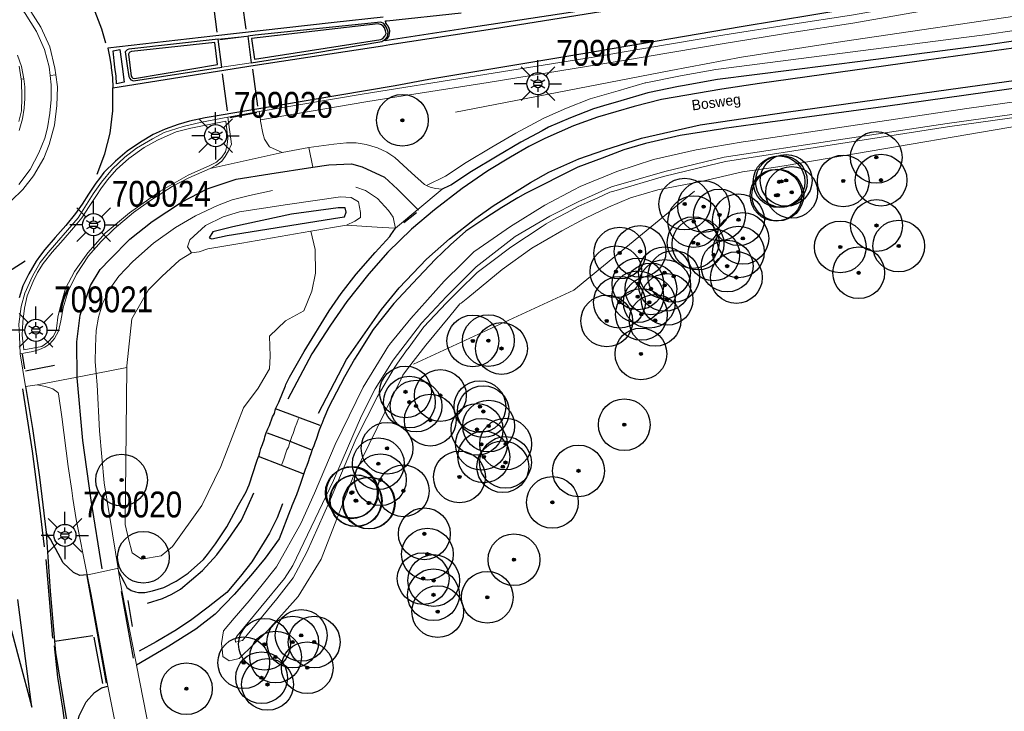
# Model space of a CAD drawing. Header units: metres. Extents: x 169249 to 194689, y 406250 to 412203.
# Tile 9 of 14: x 181629 to 181724, y 409234 to 409300. Entities that reach past the tile are written whole.
import ezdxf
from ezdxf.enums import TextEntityAlignment as Align

# ---------------------------------------------------------------- set-up
doc = ezdxf.new("R2010")
doc.units = ezdxf.units.M
doc.layers.get('0').update_dxf_attribs({"lineweight": 25})
for name, color, linetype, lineweight in [('B-WE-GR-BOOM-S', 90, 'Continuous', 25), ('B-WE-GR-HAAG-G', 90, 'GR-HAAG1', 13), ('B-WE-GW-WATERGANG_INSTEEK-G', 160, 'Continuous', 18), ('B-WE-GW-WATERGANG_SLOOT_BODEM-G', 160, 'Continuous', 18), ('B-WE-KL-ET_LS_OV_LICHTMAST-S', 190, 'Continuous', 25), ('B-WE-OG-BREUKLIJN-G', 7, 'Continuous', 18), ('B-WE-OG-TOPOGRAFIE_CULTUURSCHEIDING-G', 7, 'Continuous', 18), ('B-WE-OG-TOPOGRAFIE_WATER-GV', 160, 'Continuous', 18), ('B-WE-OG-TOPOGRAFIE_WEG_BERM-GV', 62, 'Continuous', 18), ('B-WE-OG-TOPOGRAFIE_WEG_RIJWEG-GV', 252, 'Continuous', 18), ('B-WE-OG-TOPOGRAFIE_WEG_RIJWIELPAD-G', 51, 'Continuous', 18), ('B-WE-OG-TOPOGRAFIE_WEG_RIJWIELPAD-GV', 51, 'Continuous', 18), ('B-WE-OG-TOPOGRAFIE_WEG_VERHARD-G', 252, 'Continuous', 18)]:
    doc.layers.add(name, color=color, linetype=linetype, lineweight=lineweight)
for name, color, linetype in [('B-WE-OG-TOPOGRAFIE_WATER_SLOOT-GV', 7, 'Continuous'), ('B-WE-OG-TOPOGRAFIE_WEG_RIJWEG-G', 7, 'Continuous'), ('B-WE-OG-TOPOGRAFIE_WEG_VERKEERSEILAND-GV', 7, 'Continuous'), ('B-WE-VW-MARKERING-G', 7, 'Continuous'), ('Label_Openbareruimte', 7, 'Continuous')]:
    doc.layers.add(name, color=color, linetype=linetype)
doc.styles.add('ARIAL', font='ARIALN.TTF', dxfattribs={"height": 1})
doc.styles.add('NLCS-ISO', font='txt')
doc.linetypes.add('GR-HAAG1', pattern='A,6,[176,NLCS.SHX,S=0.125,R=0,X=0,Y=0],-2', length=8)

# ---------------------------------------------------------------- blocks, each defined once
blk = doc.blocks.new('SGR-BOOM_01')
at = {"ltscale": 0.1}
h = blk.add_hatch(color=256, dxfattribs=at)
edge = h.paths.add_edge_path()
edge.add_arc((0, 0), 0.15, 0, 360)
for radius in [2.5, 0.045]:
    blk.add_circle((0, 0), radius)
blk.add_circle((0, 0), 0.15, dxfattribs=at)
blk = doc.blocks.new('B-SIE-WEG_LICHTMAST-SO')
at = {"ltscale": 0.1}
for p, q in [((-0.334, 0.193), (-0.668, 0.386)), ((0, 0.386), (0, 0.772)), ((0.334, 0.193), (0.668, 0.386)), ((-0.334, -0.193), (-0.668, -0.386)), ((0, -0.386), (0, -0.772)), ((0.334, -0.193), (0.668, -0.386))]:
    blk.add_line(p, q, dxfattribs=at)
at = {"flags": 128}
for points in [[(-0.354, 0.152), (0.354, 0.152)], [(-0.354, -0.152), (0.354, -0.152)]]:
    blk.add_lwpolyline(points, dxfattribs=at)
at = {"ltscale": 0.1}
blk.add_circle((0, 0), 0.386, dxfattribs=at)
at = {"style": 'NLCS-ISO'}
blk.add_attdef('TYPE', text='', height=0.549, dxfattribs=at).set_placement((0, 0.772), align=Align.BOTTOM_CENTER)
blk = doc.blocks.new('LM')
for p, q in [((-1.227, 0.299), (-2.091, 1.163)), ((-0.47, 0.612), (-0.47, 1.834)), ((0.287, 0.298), (1.152, 1.163)), ((-1.54, -0.458), (-2.762, -0.458)), ((0.599, -0.458), (1.822, -0.458)), ((-1.226, -1.215), (-2.091, -2.08)), ((-0.47, -1.527), (-0.47, -2.75)), ((0.286, -1.214), (1.152, -2.08))]:
    blk.add_line(p, q)
blk.add_circle((-0.47, -0.458), 1.07)
at = {"color": 7, "style": 'ARIAL'}
blk.add_attdef('MASTNR.', (1.3, 1.28), '', height=2.5, dxfattribs=at)

msp = doc.modelspace()

# ---------------------------------------------------------------- linework, layer by layer
at = {"layer": 'B-WE-GR-HAAG-G'}
msp.add_polyline3d([(181670.614, 409291.462, 18.278), (181691.404, 409295.476, 18.438), (181698.238, 409296.751, 18.39), (181707.993, 409298.285, 18.47), (181726.831, 409301.062, 18.374), (181742.881, 409303.369, 18.462), (181763.543, 409306.414, 18.502)], dxfattribs=at)
at = {"layer": 'B-WE-GW-WATERGANG_INSTEEK-G'}
msp.add_polyline3d([(181730.85, 409291.133, 18.406), (181702.546, 409286.293, 18.394), (181701.341, 409286.087, 18.394), (181698.342, 409285.693, 18.404), (181694.342, 409284.737, 18.174), (181690.154, 409283.924, 18.251), (181687.514, 409283.169, 18.368), (181685.385, 409282.276, 18.329), (181683.163, 409281.187, 18.329), (181680.887, 409279.983, 18.406), (181677.977, 409278.296, 18.348), (181675.12, 409276.228, 18.29), (181671.822, 409273.507, 18.338), (181671.173, 409272.972, 18.348), (181671.041, 409272.902, 18.348), (181670.072, 409271.725, 18.325), (181667.761, 409268.918, 18.271), (181665.99, 409266.619, 18.24), (181665.526, 409266.016, 18.232), (181665.354, 409265.664, 18.234), (181660.727, 409256.187, 18.29), (181657.629, 409248.227, 18.271), (181655.432, 409244.633, 18.116), (181652.478, 409241.323, 18.058), (181649.73, 409238.619, 18.116), (181649.059, 409238.464, 18.129), (181648.746, 409238.392, 18.135), (181648.142, 409238.825, 18.135), (181648.099, 409239.242, 18.168), (181648.014, 409240.065, 18.232), (181648.207, 409241.303, 18.232), (181649.241, 409242.515, 18.224), (181650.671, 409244.19, 18.213), (181651.797, 409245.595, 18.221), (181653.312, 409247.484, 18.232), (181655.681, 409251.682, 18.232), (181656.992, 409254.621, 18.193), (181658.989, 409259.323, 18.154), (181661.698, 409264.868, 18.154), (181664.143, 409268.843, 18.287), (181664.197, 409268.93, 18.29), (181664.253, 409268.998, 18.288), (181666.289, 409271.494, 18.213), (181669.525, 409275.098, 18.193), (181671.312, 409276.872, 18.181), (181672.399, 409277.95, 18.174), (181673.825, 409278.938, 18.166), (181675.926, 409280.395, 18.154), (181679.242, 409282.465, 18.116), (181682.055, 409283.953, 18.132), (181682.645, 409284.265, 18.135), (181683.758, 409284.716, 18.153), (181685.104, 409285.261, 18.175), (181686.204, 409285.707, 18.193), (181689.733, 409286.864, 18.154), (181693.868, 409287.796, 18.135), (181698.402, 409288.586, 18.125), (181699.123, 409288.685, 18.124), (181720.009, 409291.812, 18.226), (181739.121, 409294.467, 18.27)], dxfattribs=at)
at = {"layer": 'B-WE-GW-WATERGANG_SLOOT_BODEM-G'}
for points in [[(181815.181, 409303.597, 17.302), (181782.904, 409299.088, 17.313), (181718.148, 409290.043, 17.336), (181696.706, 409286.69, 17.249), (181695.207, 409286.325, 17.306), (181690.701, 409285.227, 17.476), (181685.899, 409283.807, 17.458), (181685.529, 409283.698, 17.457), (181684.367, 409283.178, 17.45), (181683.335, 409282.715, 17.443), (181682.467, 409282.327, 17.438), (181681.83, 409281.985, 17.434)], [(181681.83, 409281.985, 17.434), (181680.057, 409281.032, 17.423), (181679.367, 409280.661, 17.419), (181678.974, 409280.398, 17.423), (181675.976, 409278.392, 17.457), (181674.131, 409277.019, 17.468), (181672.703, 409275.957, 17.476), (181670.931, 409274.2, 17.465), (181670.198, 409273.473, 17.46), (181669.715, 409272.994, 17.457), (181667.566, 409270.68, 17.476), (181666.031, 409268.593, 17.498), (181665.964, 409268.502, 17.499), (181665.002, 409267.193, 17.513), (181664.699, 409266.685, 17.51), (181663.077, 409263.96, 17.495), (181661.029, 409259.911, 17.551), (181658.458, 409253.791, 17.438), (181656.26, 409248.919, 17.381), (181654.938, 409246.429, 17.381), (181653.343, 409244.381, 17.381), (181650.026, 409240.371, 17.532), (181649.766, 409240.301, 17.532), (181649.375, 409240.196, 17.532), (181649.347, 409240.492, 17.57), (181649.532, 409240.827, 17.57), (181654.103, 409246.355, 17.4), (181654.906, 409247.624, 17.438), (181658.846, 409255.832, 17.438), (181661.53, 409262.081, 17.495), (181662.859, 409264.683, 17.532), (181664.593, 409267.469, 17.457), (181667.332, 409271.043, 17.438), (181669.76, 409273.628, 17.4), (181672.603, 409276.482, 17.419), (181676.375, 409279.441, 17.476), (181679.741, 409281.405, 17.438), (181682.521, 409282.822, 17.362), (181685.687, 409284.228, 17.476), (181690.844, 409285.699, 17.381), (181696.558, 409287.109, 17.193), (181707.616, 409288.767, 17.266), (181718.106, 409290.34, 17.336), (181733.636, 409292.509, 17.331)]]:
    msp.add_polyline3d(points, dxfattribs=at)
at = {"layer": 'B-WE-OG-BREUKLIJN-G'}
for points in [[(181654.639, 409259.591, 18.44), (181654.726, 409259.802, 18.439), (181654.822, 409260.087, 18.439), (181654.931, 409260.384, 18.431), (181655.143, 409260.98, 18.42), (181655.305, 409261.375, 18.413), (181655.46, 409261.816, 18.401)], [(181653.821, 409257.328, 18.386), (181653.931, 409257.646, 18.393), (181654.066, 409257.999, 18.398), (181654.208, 409258.428, 18.413), (181654.329, 409258.798, 18.42), (181654.476, 409259.057, 18.426), (181654.623, 409259.552, 18.44), (181654.639, 409259.591, 18.44)]]:
    msp.add_polyline3d(points, dxfattribs=at)
at = {"layer": 'B-WE-OG-TOPOGRAFIE_CULTUURSCHEIDING-G'}
for points in [[(181666.57, 409267.09, 18.367), (181682.05, 409274.237, 18.546), (181693.703, 409283.798, 18.441)], [(181656.628, 409279.943, 18.178), (181657.066, 409278.164, 18.419), (181657.081, 409275.878, 18.4), (181656.752, 409274.129, 18.438), (181655.958, 409272.247, 18.438), (181654.197, 409271.265, 18.476), (181652.641, 409269.803, 18.551), (181652.727, 409267.849, 18.589), (181652.636, 409266.634, 18.627), (181651.561, 409264.753, 18.57), (181650.131, 409262.845, 18.495), (181647.942, 409257.18, 18.57), (181646.128, 409253.406, 18.325), (181643.268, 409249.453, 18.287), (181642.191, 409248.554, 18.381), (181640.287, 409248.234, 18.344), (181639.374, 409248.829, 18.363), (181639.013, 409250.193, 18.344), (181638.704, 409251.586, 18.363), (181638.864, 409266.77, 18.419)]]:
    msp.add_polyline3d(points, dxfattribs=at)
at = {"layer": 'B-WE-OG-TOPOGRAFIE_WATER-GV'}
msp.add_line((181656.628, 409279.943, 18.178), (181660.08, 409280.538, 18.183), dxfattribs=at)
msp.add_polyline3d([(181645.122, 409277.837, 18.307), (181645.86, 409277.933, 18.307), (181646.7, 409278.231, 18.307), (181649.983, 409278.796, 18.169), (181656.628, 409279.943, 18.178)], dxfattribs=at)
at = {"layer": 'B-WE-OG-TOPOGRAFIE_WATER_SLOOT-GV'}
msp.add_polyline3d([(181659.97, 409282.192, 17.522), (181659.297, 409282.187, 17.536), (181654.761, 409281.6, 17.481), (181649.121, 409280.372, 17.453), (181647.164, 409279.872, 17.591), (181646.816, 409279.294, 17.618), (181647.092, 409279.185, 17.618), (181648.557, 409279.534, 17.55), (181659.447, 409281.263, 17.536), (181659.909, 409281.328, 17.536), (181660.047, 409281.772, 17.536), (181659.97, 409282.192, 17.522)], dxfattribs=at)
at = {"layer": 'B-WE-OG-TOPOGRAFIE_WEG_BERM-GV'}
for p, q in [((181628.666, 409294.626, 19.172), (181628.914, 409294.658, 19.057)), ((181631.46, 409294.984, 19.012), (181632.001, 409295.054, 18.865)), ((181651.667, 409291.499, 18.518), (181651.767, 409290.704, 18.496)), ((181653.885, 409287.559, 18.474), (181656.447, 409288.022, 18.339)), ((181635.903, 409266.187, 18.497), (181638.864, 409266.77, 18.419)), ((181630.22, 409265.07, 18.569), (181629.088, 409264.912, 18.572)), ((181629.088, 409264.912, 18.572), (181629.74, 409260.878, 12.658))]:
    msp.add_line(p, q, dxfattribs=at)
for points in [[(181766.788, 409309.461, 18.469), (181753.868, 409307.665, 18.493), (181733.683, 409304.912, 18.44), (181720.684, 409302.89, 18.354), (181719.483, 409302.682, 18.351), (181715.314, 409301.959, 18.342), (181708.868, 409300.84, 18.327), (181702.976, 409299.926, 18.397), (181696.454, 409298.89, 18.337), (181686.513, 409297.202, 18.328), (181684.707, 409296.896, 18.327), (181673.651, 409295.112, 18.368), (181664.833, 409293.708, 18.375), (181661.81, 409293.226, 18.378), (181651.667, 409291.499, 18.518)], [(181651.767, 409290.704, 18.496), (181661.94, 409292.437, 18.328), (181664.958, 409292.917, 18.325), (181673.777, 409294.322, 18.318), (181684.838, 409296.107, 18.277), (181686.647, 409296.414, 18.278), (181696.583, 409298.1, 18.287), (181703.101, 409299.135, 18.347), (181708.998, 409300.051, 18.277), (181715.451, 409301.171, 18.292), (181719.619, 409301.894, 18.301), (181720.814, 409302.101, 18.304), (181733.799, 409304.121, 18.39), (181753.977, 409306.872, 18.443), (181766.899, 409308.668, 18.419), (181766.903, 409308.669, 18.419)], [(181767.384, 409305.329, 18.152), (181765.535, 409305.086, 18.145), (181756.745, 409303.846, 18.131), (181742.783, 409302.011, 18.103), (181730.915, 409300.283, 18.145), (181721.738, 409298.91, 18.172), (181719.994, 409298.687, 18.177), (181695.773, 409295.583, 18.247), (181692.348, 409294.974, 18.278), (181688.995, 409294.289, 18.308), (181688.953, 409294.28, 18.308), (181686.325, 409293.503, 18.293), (181683.623, 409292.734, 18.247), (181681.345, 409291.834, 18.324), (181679.149, 409290.882, 18.308), (181676.454, 409289.411, 18.263), (181674.127, 409288.064, 18.293), (181671.642, 409286.574, 18.308), (181669.661, 409285.272, 18.308), (181667.83, 409284.351, 18.375)], [(181632.001, 409295.054, 18.865), (181631.913, 409295.702, 18.867), (181631.417, 409297.759, 18.882), (181630.559, 409299.664, 18.9), (181629.307, 409301.63, 18.856), (181627.898, 409303.135, 18.885)], [(181628.105, 409302.258, 19.017), (181629.056, 409300.976, 19.02), (181630.141, 409299.233, 19.01), (181630.929, 409297.521, 19.02), (181631.37, 409295.84, 19.01), (181631.46, 409294.984, 19.012)], [(181628.914, 409294.658, 19.057), (181628.7, 409295.855, 19.037), (181628.319, 409296.972, 19.051)], [(181628.459, 409295.891, 19.167), (181628.666, 409294.626, 19.172)], [(181627.688, 409282.866, 18.856), (181628.819, 409283.969, 18.856), (181629.838, 409285.306, 18.853), (181630.859, 409286.994, 18.856), (181631.38, 409288.308, 18.878), (181631.89, 409290.2, 18.874), (181632.117, 409292.101, 18.86), (181632.138, 409292.962, 18.779), (181632.159, 409293.884, 18.86), (181632.001, 409295.054, 18.865)], [(181628.666, 409294.626, 19.172), (181628.691, 409294.473, 19.173), (181628.735, 409292.829, 19.173), (181628.679, 409291.592, 19.179), (181628.444, 409290.534, 19.17)], [(181631.46, 409294.984, 19.012), (181631.553, 409294.097, 19.013), (181631.561, 409292.679, 19.017), (181631.438, 409291.344, 19.003), (181631.2, 409289.935, 19.02), (181630.953, 409288.928, 18.99), (181630.358, 409287.532, 18.985), (181629.523, 409285.896, 18.996), (181628.45, 409284.46, 18.996)], [(181628.467, 409289.68, 19.037), (181628.802, 409290.811, 19.047), (181628.947, 409291.83, 19.02), (181629.022, 409292.784, 19.007), (181629.018, 409293.882, 19.02), (181628.914, 409294.658, 19.057)], [(181629.244, 409273.7, 18.866), (181628.988, 409272.505, 18.858), (181628.83, 409271.174, 18.854), (181628.756, 409269.9, 18.824), (181628.919, 409268.477, 18.828), (181630.643, 409268.802, 18.732), (181631.238, 409269.215, 18.711), (181631.755, 409269.773, 18.719), (181632.031, 409270.313, 18.719), (181632.098, 409270.804, 18.715), (181632.218, 409271.636, 18.719), (181632.468, 409272.695, 18.719), (181632.947, 409274.409, 18.74), (181633.824, 409276.055, 18.736), (181635.093, 409277.846, 18.736), (181636.774, 409279.749, 18.744), (181639.115, 409281.706, 18.698), (181642.102, 409283.804, 18.673), (181644.804, 409285.359, 18.66), (181646.882, 409286.282, 18.648), (181647.529, 409286.627, 18.648), (181648.041, 409287.103, 18.648), (181648.41, 409287.614, 18.652), (181648.57, 409288.311, 18.656), (181648.635, 409288.894, 18.66), (181648.416, 409290.565, 18.681), (181645.037, 409289.904, 18.681), (181643.636, 409289.532, 18.753), (181641.844, 409288.746, 18.778), (181640.552, 409288.024, 18.837), (181639.077, 409286.969, 18.854), (181637.868, 409285.915, 18.854), (181637.005, 409284.92, 18.849), (181636.372, 409284.049, 18.845), (181635.94, 409283.391, 18.883), (181635.219, 409282.32, 18.87), (181634.507, 409281.218, 18.858), (181633.728, 409280.268, 18.866), (181632.727, 409279.09, 18.87), (181631.664, 409277.91, 18.883), (181630.797, 409276.804, 18.896), (181630.251, 409275.947, 18.9), (181629.829, 409275.063, 18.896), (181629.244, 409273.7, 18.866)], [(181648.633, 409290.952, 18.575), (181646.068, 409290.489, 18.623), (181644.303, 409290.061, 18.654), (181642.484, 409289.475, 18.657), (181641.341, 409288.875, 18.665), (181639.815, 409287.955, 18.721), (181638.661, 409287.101, 18.718), (181637.487, 409285.972, 18.724), (181636.419, 409284.669, 18.749), (181635.62, 409283.562, 18.757)], [(181646.933, 409285.995, 18.53), (181647.474, 409286.295, 18.53), (181648.06, 409286.723, 18.527), (181648.383, 409287.157, 18.522), (181648.702, 409287.714, 18.527), (181648.985, 409288.357, 18.53), (181648.633, 409290.952, 18.575)], [(181651.767, 409290.704, 18.496), (181651.785, 409290.562, 18.492), (181651.995, 409289.423, 18.507), (181652.171, 409288.833, 18.492), (181652.661, 409288.102, 18.477), (181653.885, 409287.559, 18.474)], [(181656.447, 409288.022, 18.339), (181658.873, 409288.358, 18.37), (181660.092, 409288.494, 18.37), (181661.018, 409288.489, 18.354), (181662, 409288.317, 18.354), (181663.08, 409288.005, 18.354), (181663.978, 409287.571, 18.385), (181664.772, 409287.072, 18.37), (181666.359, 409285.567, 18.385), (181667.632, 409284.446, 18.37), (181667.83, 409284.351, 18.375)], [(181628.552, 409268.083, 18.617), (181629.802, 409268.314, 18.625), (181630.416, 409268.496, 18.636), (181630.959, 409268.713, 18.636), (181631.432, 409269.04, 18.634), (181631.892, 409269.568, 18.628), (181632.282, 409270.267, 18.636), (181632.477, 409271.271, 18.634), (181632.703, 409272.531, 18.642), (181633.193, 409274.127, 18.656), (181633.997, 409275.799, 18.662), (181635.162, 409277.551, 18.642), (181636.391, 409278.929, 18.608), (181637.657, 409280.181, 18.572), (181639.517, 409281.738, 18.566), (181641.183, 409282.943, 18.564), (181643.26, 409284.261, 18.561), (181644.858, 409285.085, 18.558), (181646.101, 409285.655, 18.53), (181646.933, 409285.995, 18.53)], [(181664.817, 409280.226, 18.385), (181664.706, 409280.827, 18.37), (181664.6, 409281.29, 18.354), (181664.148, 409281.937, 18.354), (181663.09, 409283.097, 18.339), (181661.923, 409283.882, 18.339), (181660.977, 409284.196, 18.293)], [(181667.83, 409284.351, 18.375), (181668.168, 409284.19, 18.385), (181668.687, 409284.063, 18.354), (181669.321, 409284.002, 18.339)], [(181635.62, 409283.562, 18.757), (181634.972, 409282.505, 18.749), (181634.157, 409281.233, 18.757), (181633.141, 409280.042, 18.763), (181632.073, 409278.812, 18.766), (181631.28, 409277.895, 18.746), (181630.501, 409276.907, 18.759), (181629.74, 409275.599, 18.719), (181629.029, 409273.937, 18.729), (181628.673, 409272.655, 18.702), (181628.434, 409270.965, 18.685), (181628.491, 409269.79, 18.654), (181628.552, 409268.083, 18.617)], [(181652.93, 409283.87, 18.385), (181650.707, 409283.393, 18.4), (181649.03, 409282.973, 18.4), (181647.62, 409282.424, 18.431), (181645.496, 409281.41, 18.431), (181643.568, 409280.299, 18.492), (181641.445, 409278.797, 18.538), (181639.443, 409277.006, 18.538), (181638.106, 409275.581, 18.553), (181637.169, 409274.275, 18.523), (181636.531, 409272.914, 18.538), (181636.122, 409271.638, 18.507), (181635.918, 409270.334, 18.507), (181635.826, 409268.784, 18.492), (181635.812, 409267.293, 18.461), (181635.903, 409266.187, 18.497)], [(181645.122, 409277.837, 18.307), (181644.731, 409278.443, 18.293), (181644.946, 409279.094, 18.307), (181646.483, 409280.494, 18.348), (181648.166, 409281.324, 18.348), (181649.755, 409281.817, 18.376), (181654.383, 409282.531, 18.252), (181659.504, 409283.263, 18.169), (181660.555, 409283.197, 18.128), (181661.235, 409282.763, 18.224), (181661.442, 409281.744, 18.211), (181661.43, 409281.269, 18.238), (181660.902, 409280.896, 18.211), (181660.08, 409280.538, 18.183)], [(181660.08, 409280.538, 18.183), (181663.519, 409280.311, 18.33), (181664.817, 409280.226, 18.385)], [(181638.864, 409266.77, 18.419), (181638.865, 409266.907, 18.419), (181639.356, 409271.462, 18.4), (181640.974, 409274.281, 18.457), (181642.24, 409275.554, 18.363), (181643.943, 409277.126, 18.363), (181645.122, 409277.837, 18.307)]]:
    msp.add_polyline3d(points, dxfattribs=at)
at = {"layer": 'B-WE-OG-TOPOGRAFIE_WEG_RIJWEG-G'}
for points in [[(181731.061, 409299.293, 18.145), (181721.876, 409297.919, 18.172), (181710.222, 409296.426, 18.206), (181695.924, 409294.595, 18.247), (181692.536, 409293.992, 18.278), (181692.169, 409293.917, 18.281), (181689.195, 409293.309, 18.308), (181686.604, 409292.543, 18.293), (181684.923, 409292.064, 18.264), (181683.944, 409291.785, 18.247), (181681.728, 409290.91, 18.324), (181679.588, 409289.982, 18.308), (181678.983, 409289.652, 18.298), (181676.944, 409288.539, 18.263), (181674.635, 409287.203, 18.293), (181672.174, 409285.727, 18.308), (181670.153, 409284.399, 18.308), (181670.012, 409284.332, 18.313), (181669.321, 409284.002, 18.339)], [(181733.683, 409295.039, 17.978), (181712.157, 409291.99, 18.042), (181700.321, 409290.377, 18.059), (181696.56, 409289.865, 18.064), (181696.458, 409289.851, 18.064), (181692.309, 409289.205, 18.192), (181688.981, 409288.413, 18.235), (181686.875, 409287.815, 18.299), (181684.775, 409287.009, 18.299), (181682.443, 409286.13, 18.278), (181677.393, 409283.586, 18.256), (181676.654, 409283.154, 18.277), (181675.099, 409282.243, 18.321), (181673.564, 409281.237, 18.321), (181671.613, 409279.939, 18.278), (181670.147, 409278.611, 18.256), (181668.667, 409277.187, 18.278), (181666.503, 409274.922, 18.256), (181664.661, 409272.933, 18.256), (181662.662, 409270.449, 18.235), (181661.15, 409268.024, 18.342), (181660.876, 409267.552, 18.337), (181659.899, 409265.865, 18.321), (181658.343, 409262.878, 18.332), (181657.911, 409261.842, 18.351), (181657.711, 409261.318, 18.363), (181657.645, 409261.182, 18.365), (181657.573, 409261.035, 18.367), (181657.453, 409260.689, 18.376), (181657.325, 409260.306, 18.386), (181657.257, 409260.08, 18.384), (181657.205, 409259.905, 18.382), (181657.163, 409259.81, 18.383), (181657.055, 409259.57, 18.385), (181656.923, 409259.194, 18.393), (181656.772, 409258.824, 18.393), (181656.645, 409258.422, 18.385), (181656.509, 409258.061, 18.376), (181656.384, 409257.643, 18.368), (181656.243, 409257.273, 18.363), (181656.089, 409256.884, 18.354), (181655.97, 409256.522, 18.347), (181655.632, 409255.534, 18.322), (181655.257, 409254.439, 18.305), (181654.821, 409253.399, 18.3), (181654.699, 409253.08, 18.294), (181654.66, 409252.98, 18.292), (181653.58, 409250.204, 18.235), (181652.244, 409248.34, 18.278), (181650.836, 409246.65, 18.278), (181649.248, 409244.802, 18.235), (181647.402, 409242.924, 18.235), (181645.522, 409241.448, 18.213), (181642.927, 409239.811, 18.278), (181641.667, 409239.08, 18.354), (181639.788, 409237.989, 18.467)], [(181653.227, 409262.754, 18.426), (181653.563, 409263.408, 18.414), (181654.185, 409264.996, 18.39), (181654.226, 409265.102, 18.388), (181654.587, 409265.82, 18.38), (181654.589, 409265.824, 18.38), (181655.993, 409268.311, 18.4), (181658.422, 409272.248, 18.354), (181659.562, 409273.902, 18.37), (181661.038, 409275.774, 18.385), (181662.853, 409277.864, 18.37), (181664.273, 409279.437, 18.339), (181664.377, 409279.588, 18.348), (181664.817, 409280.226, 18.385)], [(181629.088, 409264.912, 18.572), (181629.543, 409262.226, 18.535), (181629.74, 409260.878, 18.531)], [(181651.602, 409258.151, 18.415), (181651.616, 409258.184, 18.416), (181651.715, 409258.554, 18.425), (181651.828, 409258.94, 18.434), (181651.964, 409259.302, 18.45), (181652.17, 409259.874, 18.463), (181652.212, 409260.043, 18.466), (181652.34, 409260.454, 18.477), (181652.503, 409260.831, 18.47), (181652.653, 409261.163, 18.461), (181652.928, 409261.982, 18.436), (181653.143, 409262.301, 18.435), (181653.224, 409262.748, 18.426), (181653.227, 409262.754, 18.426)], [(181629.74, 409260.878, 18.531), (181630.431, 409256.142, 18.515), (181631.076, 409250.8, 18.511)], [(181638.067, 409247.034, 18.441), (181638.608, 409245.996, 18.393), (181638.87, 409245.493, 18.37), (181639.279, 409245.194, 18.4), (181639.706, 409245.083, 18.419), (181639.979, 409245.012, 18.431), (181640.6, 409245.016, 18.385), (181641.356, 409245.155, 18.4), (181642.452, 409245.49, 18.324), (181643.649, 409246.111, 18.416), (181644.796, 409246.878, 18.37), (181646.286, 409248.197, 18.308), (181646.654, 409248.679, 18.303), (181647.449, 409249.722, 18.293), (181648.523, 409251.365, 18.324), (181649.648, 409253.461, 18.308), (181650.388, 409254.753, 18.369), (181650.571, 409255.126, 18.37), (181650.672, 409255.431, 18.374), (181651.423, 409257.712, 18.405), (181651.602, 409258.151, 18.415)], [(181635.051, 409246.701, 18.486), (181634.325, 409246.652, 18.424), (181633.731, 409246.931, 18.448), (181632.726, 409247.868, 18.459), (181631.505, 409250.147, 18.483), (181631.252, 409250.532, 18.499), (181631.076, 409250.8, 18.511)], [(181631.076, 409250.8, 18.511), (181631.462, 409245.132, 18.511), (181631.882, 409240.31, 18.492)], [(181631.882, 409240.31, 18.492), (181631.98, 409239.191, 18.487), (181633.542, 409229.527, 18.43), (181633.545, 409229.51, 18.43)], [(181633.545, 409229.51, 18.43), (181633.889, 409231.395, 18.459), (181634.279, 409233.069, 18.436), (181634.927, 409234.449, 18.389), (181635.749, 409235.35, 18.389), (181636.435, 409235.783, 18.366), (181637.018, 409235.964, 18.377)]]:
    msp.add_polyline3d(points, dxfattribs=at)
at = {"layer": 'B-WE-OG-TOPOGRAFIE_WEG_RIJWEG-GV'}
for p, q in [((181647.688, 409298.495, 18.661), (181650.562, 409298.808, 18.629)), ((181648.633, 409290.952, 18.575), (181651.667, 409291.499, 18.518)), ((181629.088, 409264.912, 18.572), (181628.552, 409268.083, 18.617))]:
    msp.add_line(p, q, dxfattribs=at)
at = {"layer": 'B-WE-OG-TOPOGRAFIE_WEG_RIJWIELPAD-G'}
msp.add_line((181638.067, 409247.034, 18.441), (181638.018, 409247.333, 18.441), dxfattribs=at)
for points in [[(181638.018, 409247.333, 18.441), (181636.667, 409255.593, 18.441), (181636.223, 409260.635, 18.515), (181635.997, 409265.088, 18.489), (181635.903, 409266.187, 18.497)], [(181635.051, 409246.701, 18.486), (181633.971, 409252.078, 18.447), (181633.661, 409254.106, 18.474), (181633.544, 409254.874, 18.484), (181633.189, 409257.201, 18.515), (181632.603, 409262.004, 18.535), (181632.258, 409264.226, 18.555), (181632.245, 409264.311, 18.556), (181632.213, 409264.333, 18.556), (181631.712, 409264.689, 18.563), (181631.026, 409264.917, 18.563), (181630.22, 409265.07, 18.569)], [(181639.788, 409237.989, 18.467), (181639.755, 409238.158, 18.466), (181638.34, 409245.368, 18.441), (181638.307, 409245.571, 18.441), (181638.257, 409245.877, 18.441), (181638.067, 409247.034, 18.441)], [(181637.018, 409235.964, 18.377), (181635.428, 409244.827, 18.499), (181635.051, 409246.701, 18.486)], [(181648.756, 409192.033, 18.58), (181644.563, 409213.661, 18.552), (181639.788, 409237.989, 18.467)], [(181645.385, 409193.416, 18.57), (181645.376, 409193.465, 18.57), (181640.516, 409218.539, 18.67), (181637.018, 409235.964, 18.377)]]:
    msp.add_polyline3d(points, dxfattribs=at)
at = {"layer": 'B-WE-OG-TOPOGRAFIE_WEG_RIJWIELPAD-GV'}
for p, q in [((181648.045, 409295.795, 18.633), (181650.873, 409296.234, 18.601)), ((181656.821, 409286.127, 8.848), (181656.447, 409288.022, 18.339)), ((181653.885, 409287.559, 18.474), (181646.933, 409285.995, 18.53)), ((181666.987, 409282.045, 18.363), (181669.321, 409284.002, 18.339)), ((181664.817, 409280.226, 18.385), (181666.987, 409282.045, 18.363)), ((181634.072, 409265.827, 18.555), (181630.22, 409265.07, 18.569)), ((181635.903, 409266.187, 18.497), (181634.072, 409265.827, 18.555))]:
    msp.add_line(p, q, dxfattribs=at)
at = {"layer": 'B-WE-OG-TOPOGRAFIE_WEG_VERHARD-G'}
msp.add_polyline3d([(181638.018, 409247.333, 18.441), (181637.93, 409247.314, 18.442), (181635.1, 409246.711, 18.485), (181635.051, 409246.701, 18.486)], dxfattribs=at)
at = {"layer": 'B-WE-OG-TOPOGRAFIE_WEG_VERKEERSEILAND-GV'}
for p, q in [((181648.045, 409295.795, 18.633), (181647.688, 409298.495, 18.661)), ((181650.562, 409298.808, 18.629), (181650.873, 409296.234, 18.601))]:
    msp.add_line(p, q, dxfattribs=at)
for points in [[(181663.966, 409299.621, 18.479), (181663.68, 409300.014, 18.472), (181663.391, 409300.151, 18.476), (181651.258, 409298.884, 18.622), (181650.562, 409298.808, 18.629)], [(181650.873, 409296.234, 18.601), (181657.014, 409297.187, 18.533), (181663.501, 409298.28, 18.486), (181663.797, 409298.483, 18.485), (181664.045, 409298.761, 18.489), (181664.119, 409299.169, 18.486), (181664.084, 409299.273, 18.484), (181663.966, 409299.621, 18.479)], [(181650.922, 409298.575, 18.788), (181651.192, 409296.569, 18.79), (181663.413, 409298.481, 18.691), (181663.594, 409298.578, 18.686), (181663.795, 409298.782, 18.673), (181663.922, 409299.054, 18.676), (181663.865, 409299.324, 18.681), (181663.743, 409299.589, 18.676), (181663.638, 409299.766, 18.678), (181663.466, 409299.888, 18.678), (181663.137, 409300, 18.673), (181656.195, 409299.182, 18.73), (181650.922, 409298.575, 18.788)], [(181647.688, 409298.495, 18.661), (181639.055, 409297.553, 18.754), (181638.903, 409297.46, 18.751), (181638.712, 409297.294, 18.751), (181638.913, 409295.944, 18.74), (181639.068, 409294.895, 18.731), (181639.149, 409294.696, 18.741)], [(181639.154, 409297.258, 18.923), (181639.083, 409297.191, 18.928), (181639.022, 409297.07, 18.925), (181639.275, 409294.943, 18.912), (181639.347, 409294.827, 18.91), (181639.456, 409294.749, 18.907), (181639.595, 409294.707, 18.907), (181647.638, 409296.045, 18.801), (181647.384, 409298.19, 18.808), (181639.317, 409297.316, 18.92), (181639.154, 409297.258, 18.923)], [(181639.149, 409294.696, 18.741), (181639.262, 409294.579, 18.741), (181639.511, 409294.471, 18.727), (181648.045, 409295.795, 18.633)]]:
    msp.add_polyline3d(points, dxfattribs=at)
at = {"layer": 'B-WE-VW-MARKERING-G'}
for p, q in [((181650.387, 409299.458, 18.613), (181650.057, 409301.993, 18.583)), ((181647.228, 409301.699, 18.549), (181647.571, 409299.172, 18.627)), ((181650.998, 409295.597, 18.624), (181651.491, 409292.033, 18.519)), ((181648.605, 409291.566, 18.552), (181648.123, 409295.155, 18.624)), ((181629.08, 409266.446, 18.638), (181631.888, 409266.977, 18.63)), ((181657.529, 409261.16, 18.377), (181653.227, 409262.754, 18.426)), ((181653.227, 409262.754, 18.426), (181653.227, 409262.754, 18.426)), ((181654.639, 409259.591, 18.431), (181652.457, 409260.423, 18.511)), ((181656.677, 409258.813, 18.356), (181654.639, 409259.591, 18.431)), ((181655.897, 409256.472, 18.37), (181651.602, 409258.151, 18.415)), ((181651.602, 409258.151, 18.415), (181651.602, 409258.151, 18.415)), ((181631.835, 409240.303, 18.495), (181631.882, 409240.31, 18.494))]:
    msp.add_line(p, q, dxfattribs=at)
at = {"layer": 'B-WE-VW-MARKERING-G', "linetype": 'Continuous'}
for p, q in [((181647.843, 409298.48, 18.627), (181650.421, 409298.785, 18.62)), ((181648.842, 409290.947, 18.564), (181651.44, 409291.4, 18.576)), ((181666.987, 409282.045, 18.43), (181667.048, 409281.985, 18.431)), ((181666.838, 409281.708, 18.376), (181665.627, 409280.738, 18.348)), ((181629.008, 409266.646, 18.629), (181628.776, 409268.047, 18.65)), ((181631.707, 409240.599, 18.495), (181631.072, 409248.192, 18.495)), ((181636.903, 409236.239, 18.426), (181635.047, 409246.616, 18.456)), ((181638.334, 409245.105, 18.412), (181639.484, 409238.659, 18.417)), ((181639.421, 409241.733, 18.448), (181639.009, 409244.246, 18.366)), ((181635.689, 409240.693, 18.495), (181636.532, 409236.215, 18.483))]:
    msp.add_line(p, q, dxfattribs=at)
for points in [[(181901.638, 409328.334, 18.581), (181886.127, 409326.164, 18.663), (181867.925, 409323.624, 18.539), (181852.549, 409321.492, 18.582), (181840.38, 409319.817, 18.56), (181834.404, 409318.994, 18.549), (181822.278, 409317.334, 18.544), (181810.145, 409315.737, 18.44), (181795.126, 409313.694, 18.584), (181783.032, 409312.095, 18.509), (181761.61, 409309.215, 18.571), (181749.482, 409307.55, 18.559), (181731.439, 409305.054, 18.54), (181719.419, 409303.23, 18.478), (181719.267, 409303.207, 18.477), (181698.225, 409299.685, 18.509), (181683.12, 409297.134, 18.521), (181668.033, 409294.592, 18.434)], [(181657.383, 409262.359, 18.351), (181660.086, 409267.538, 18.351), (181663.477, 409272.355, 18.338), (181665.187, 409274.46, 18.296), (181667.826, 409277.242, 18.296), (181670.032, 409279.194, 18.296), (181672.582, 409281.202, 18.282), (181674.271, 409282.404, 18.269), (181677.874, 409284.657, 18.282), (181679.633, 409285.648, 18.214), (181682.534, 409286.95, 18.282), (181685.043, 409287.817, 18.269), (181688.58, 409288.936, 18.269), (181694.257, 409290.211, 18.241), (181702.568, 409291.444, 18.09), (181718.478, 409293.658, 18.103), (181738.584, 409296.445, 18.076), (181759.998, 409299.421, 18.076), (181777.898, 409301.902, 18.159), (181798.248, 409304.755, 18.159)], [(181634.765, 409303.343, 18.76), (181635.789, 409301.193, 18.794), (181636.41, 409299.502, 18.819), (181636.812, 409298.164, 18.786)], [(181727.307, 409298.022, 18.172), (181715.185, 409296.361, 18.227), (181699.995, 409294.219, 18.269), (181696.331, 409293.661, 18.269), (181690.525, 409292.664, 18.31), (181687.879, 409292.012, 18.269), (181684.34, 409290.969, 18.31), (181682.018, 409290.128, 18.31), (181679.263, 409288.898, 18.31), (181677.696, 409288.131, 18.338), (181675.922, 409287.088, 18.296), (181673.735, 409285.765, 18.31), (181671.271, 409284.065, 18.31), (181668.584, 409281.999, 18.393), (181666.371, 409280.124, 18.379), (181664.09, 409277.92, 18.379), (181662.243, 409275.827, 18.379), (181660.121, 409273.126, 18.393), (181658.536, 409270.869, 18.365), (181656.725, 409268.089, 18.351), (181654.433, 409263.706, 18.393)], [(181636.008, 409285.453, 18.788), (181636.756, 409287.407, 18.772), (181637.249, 409289.418, 18.792), (181637.526, 409291.582, 18.812), (181637.531, 409293.815, 18.779)], [(181634.072, 409265.827, 18.555), (181634.029, 409269.242, 18.555), (181634.376, 409271.806, 18.596), (181635.345, 409274.684, 18.61), (181636.301, 409276.22, 18.61), (181637.246, 409277.249, 18.61), (181639.173, 409279.164, 18.555), (181641.316, 409280.879, 18.61), (181644.133, 409282.738, 18.61), (181646.636, 409284.02, 18.555), (181649.42, 409284.973, 18.5), (181652.683, 409285.495, 18.348), (181656.821, 409286.127, 18.308)], [(181656.821, 409286.127, 18.308), (181658.381, 409286.365, 18.293), (181660.566, 409286.448, 18.403), (181661.595, 409286.178, 18.321), (181663.744, 409285.155, 18.403), (181665.015, 409284.009, 18.39), (181666.987, 409282.045, 18.43)], [(181629.06, 409277.045, 18.814), (181627.795, 409276.243, 18.793), (181625.897, 409275.242, 18.783), (181624.089, 409274.555, 18.831)], [(181636.495, 409247.309, 18.458), (181635.415, 409253.929, 18.458), (181634.608, 409259.712, 18.541), (181634.073, 409265.751, 18.555), (181634.072, 409265.827, 18.555)], [(181630.905, 409249.415, 18.564), (181630.461, 409253.176, 18.553), (181629.765, 409258.673, 18.623), (181628.836, 409264.704, 18.663)], [(181640.88, 409243.97, 18.459), (181642.306, 409244.438, 18.436), (181643.226, 409244.848, 18.377), (181644.037, 409245.338, 18.377), (181646.174, 409247.146, 18.342), (181647.567, 409248.646, 18.377), (181648.67, 409250.144, 18.33), (181649.955, 409252.012, 18.33), (181650.597, 409253.425, 18.366), (181651.122, 409254.633, 18.354)], [(181653.915, 409253.574, 18.307), (181653.382, 409252.216, 18.295), (181652.65, 409250.735, 18.272), (181650.946, 409247.968, 18.295), (181649.857, 409246.575, 18.295), (181648.543, 409245.02, 18.283), (181646.714, 409243.576, 18.33), (181645.145, 409242.384, 18.295), (181643.675, 409241.397, 18.319), (181641.706, 409240.251, 18.342), (181640.049, 409239.349, 18.401)], [(181627.014, 409243.969, 18.621), (181628.445, 409238.611, 18.638), (181629.704, 409233.912, 18.641), (181628.342, 409244.314, 18.589)], [(181633.092, 409230.8, 18.493), (181632.701, 409233.817, 18.472), (181632.211, 409236.82, 18.511), (181631.884, 409239.833, 18.502)]]:
    msp.add_polyline3d(points, dxfattribs=at)
at = {"layer": 'B-WE-VW-MARKERING-G'}
for points in [[(181663.578, 409297.871, 18.483), (181664.274, 409297.979, 18.48), (181664.275, 409297.979, 18.48), (181674.207, 409299.514, 18.438), (181686.456, 409301.476, 18.546), (181699.675, 409303.511, 18.494), (181706.715, 409304.524, 18.457), (181713.149, 409305.524, 18.535)], [(181664.219, 409298.403, 18.506), (181664.219, 409298.403, 18.506), (181663.827, 409298.342, 18.511), (181663.863, 409298.485, 18.508), (181664.089, 409298.628, 18.505), (181664.171, 409298.768, 18.503), (181664.171, 409298.769, 18.503), (181664.223, 409298.856, 18.502), (181664.283, 409299.247, 18.502), (181664.273, 409299.299, 18.503), (181664.223, 409299.546, 18.505), (181664.111, 409299.755, 18.508), (181664.027, 409299.872, 18.506), (181664.004, 409299.903, 18.505), (181663.895, 409300.054, 18.502), (181663.863, 409300.283, 18.499), (181663.955, 409300.293, 18.498), (181663.972, 409300.295, 18.498), (181671.15, 409301.063, 18.463)], [(181683.445, 409301.348, 18.448), (181672.361, 409299.667, 18.394), (181671.337, 409299.508, 18.408), (181664.219, 409298.403, 18.506)], [(181663.621, 409300.631, 18.454), (181658.882, 409300.115, 18.54), (181647.176, 409298.793, 18.647), (181637.042, 409297.633, 18.787), (181637.211, 409296.677, 18.795), (181637.352, 409295.855, 18.787), (181637.365, 409295.742, 18.786), (181637.474, 409294.816, 18.779), (181637.531, 409293.815, 18.779)], [(181637.531, 409293.815, 18.779), (181651.262, 409295.987, 18.583), (181663.578, 409297.871, 18.483)], [(181637.843, 409294.913, 18.851), (181637.723, 409295.789, 18.834), (181637.639, 409296.399, 18.823), (181637.544, 409297.39, 18.828), (181638.191, 409297.495, 18.811), (181638.407, 409295.878, 18.826), (181638.612, 409294.338, 18.84), (181637.883, 409294.188, 18.811), (181637.843, 409294.913, 18.851)], [(181668.033, 409294.592, 18.434), (181664.795, 409293.998, 18.411), (181664.795, 409293.998, 18.411), (181650.849, 409291.643, 18.558), (181646.425, 409290.891, 18.583), (181644.922, 409290.585, 18.616), (181643.817, 409290.263, 18.666), (181642.556, 409289.804, 18.681), (181641.415, 409289.275, 18.681), (181640.193, 409288.541, 18.713), (181638.896, 409287.673, 18.742), (181637.772, 409286.709, 18.735), (181636.661, 409285.618, 18.735), (181636.224, 409285.041, 18.727), (181635.873, 409284.578, 18.72), (181635.159, 409283.524, 18.724), (181634.543, 409282.539, 18.749), (181633.894, 409281.64, 18.738), (181632.97, 409280.501, 18.735), (181631.937, 409279.317, 18.738), (181630.956, 409278.174, 18.774), (181630.538, 409277.611, 18.773), (181630.112, 409277.037, 18.771), (181629.389, 409275.804, 18.753), (181628.837, 409274.649, 18.76), (181628.478, 409273.511, 18.735)], [(181631.882, 409240.31, 18.494), (181632.116, 409240.345, 18.492), (181635.575, 409240.858, 18.451)]]:
    msp.add_polyline3d(points, dxfattribs=at)

# ---------------------------------------------------------------- block references
for p, values in [((181679.049, 409294.653, 18.387), {'MASTNR.': '709027'}), ((181647.911, 409289.628, 18.868), {'MASTNR.': '709026'}), ((181636.124, 409281.024, 18.936), {'MASTNR.': '709024'}), ((181630.554, 409270.817, 18.886), {'MASTNR.': '709021'}), ((181633.356, 409250.984, 18.589), {'MASTNR.': '709020'})]:
    msp.add_blockref('LM', p).add_auto_attribs(values)
at = {"layer": 'B-WE-GR-BOOM-S', "color": 7}
for p in [(181665.487, 409290.663, 18.256), (181711.264, 409287.07, 18.199), (181701.879, 409284.717, 18.329), (181702.105, 409284.751, 18.329), (181702.56, 409284.847, 18.319), (181708.073, 409284.797, 18.35), (181711.728, 409284.875, 18.336), (181701.585, 409283.414, 18.424), (181701.754, 409283.426, 18.424), (181703.093, 409283.695, 18.309), (181692.758, 409282.565, 18.352), (181694.589, 409282.315, 18.3), (181696.123, 409281.511, 18.5), (181693.635, 409280.861, 18.451), (181697.953, 409281.05, 18.438), (181711.29, 409280.488, 18.305), (181693.575, 409278.837, 18.555), (181694.043, 409278.693, 18.467), (181698.372, 409279.245, 18.572), (181686.479, 409277.825, 18.624), (181688.452, 409277.98, 18.575), (181695.56, 409277.651, 18.479), (181697.95, 409277.928, 18.621), (181707.79, 409278.414, 18.129), (181713.432, 409278.505, 18.336), (181686.12, 409276.022, 18.586), (181690.81, 409275.925, 18.443), (181696.857, 409276.563, 18.498), (181709.569, 409275.916, 18.241), (181688.243, 409274.845, 18.543), (181691.7, 409275.574, 18.481), (181697.755, 409275.46, 18.461), (181689.496, 409274.362, 18.513), (181690.823, 409274.699, 18.491), (181686.457, 409273.068, 18.544), (181688.219, 409273.605, 18.468), (181689.344, 409273.064, 18.512), (181691.053, 409273.343, 18.516), (181688.579, 409271.896, 18.523), (181685.231, 409271.259, 18.54), (181689.901, 409271.32, 18.515), (181672.296, 409269.323, 18.409), (181673.791, 409269.358, 18.441), (181675.06, 409268.598, 18.461), (181688.527, 409268.076, 18.543), (181665.786, 409264.405, 18.326), (181666.162, 409263.412, 18.491), (181669.153, 409264.051, 18.448), (181666.805, 409263.033, 18.48), (181672.979, 409262.975, 18.391), (181673.301, 409262.502, 18.289), (181668.176, 409261.669, 18.544), (181672.696, 409260.769, 18.226), (181673.822, 409261.098, 18.324), (181686.921, 409261.226, 18.463), (181664.006, 409258.948, 18.356), (181673.122, 409259.337, 18.194), (181675.465, 409259.359, 18.247), (181673.356, 409258.116, 18.347), (181663.162, 409257.452, 18.489), (181675.19, 409257.167, 18.391), (181675.445, 409257.578, 18.377), (181682.5, 409256.767, 18.467), (181638.366, 409255.875, 18.349), (181663.368, 409255.903, 18.511), (181671, 409256.178, 18.347), (181665.574, 409254.836, 18.423), (181660.557, 409254.642, 18.509), (181660.65, 409254.692, 18.507), (181660.968, 409253.893, 18.429), (181661.019, 409253.879, 18.482), (181662.225, 409253.652, 18.396), (181662.287, 409253.658, 18.411), (181679.977, 409253.717, 18.34), (181667.606, 409250.68, 18.47), (181640.465, 409248.409, 18.476), (181667.906, 409248.713, 18.435), (181676.268, 409248.172, 18.363), (181667.496, 409246.356, 18.44), (181668.512, 409246.164, 18.451), (181668.49, 409244.783, 18.432), (181673.686, 409244.545, 18.393), (181668.9, 409243.155, 18.333), (181655.712, 409240.855, 18.439), (181652.166, 409240.003, 18.605), (181654.896, 409240.21, 18.506), (181656.966, 409240.219, 18.389), (181653.234, 409238.762, 18.543), (181650.165, 409238.217, 18.552), (181656.298, 409237.736, 18.48), (181651.882, 409236.761, 18.492), (181652.461, 409236.114, 18.495), (181644.626, 409235.698, 18.697)]:
    msp.add_blockref('SGR-BOOM_01', p, dxfattribs=at)
at = {"layer": 'B-WE-KL-ET_LS_OV_LICHTMAST-S', "color": 7}
for p in [(181678.579, 409294.195, 18.387), (181647.441, 409289.17, 18.868), (181635.654, 409280.566, 18.936), (181630.084, 409270.359, 18.886), (181632.886, 409250.526, 18.589)]:
    msp.add_blockref('B-SIE-WEG_LICHTMAST-SO', p, dxfattribs=at)

# ---------------------------------------------------------------- texts
at = {"layer": 'Label_Openbareruimte', "color": 252, "lineweight": 18}
msp.add_text('Bosweg', height=1, rotation=7.53025, dxfattribs=at).set_placement((181695.819, 409292.265), align=Align.MIDDLE)

doc.saveas('drawing.dxf')
